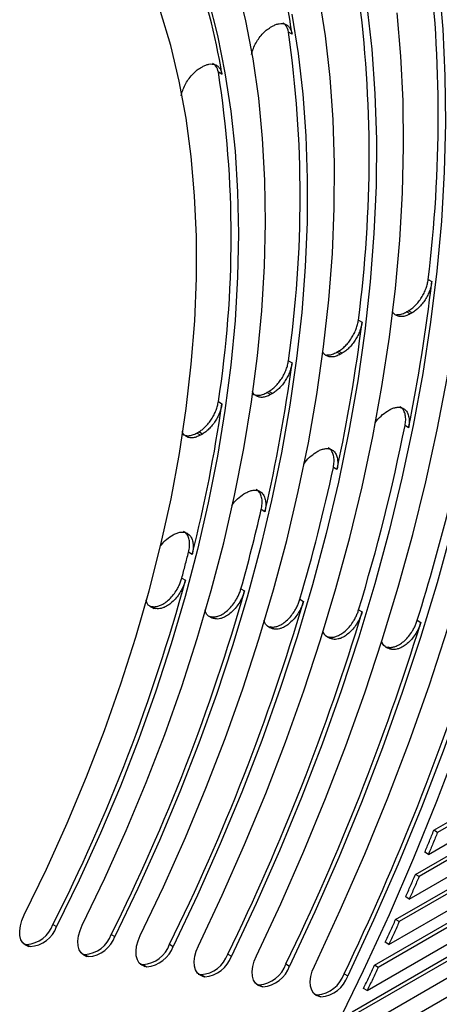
# Model space of a CAD drawing. Header units: millimetres. Extents: x 8 to 341, y 8 to 262.
# Tile 14 of 16: x 294 to 310, y 167 to 205. Entities that reach past the tile are written whole.
import ezdxf

# ---------------------------------------------------------------- set-up
doc = ezdxf.new("R2010")
doc.units = ezdxf.units.MM
doc.header["$LTSCALE"] = 1.25

msp = doc.modelspace()

# ---------------------------------------------------------------- linework, layer by layer
for p, q in [((303.87, 204.776), (303.942, 204.817)), ((304.709, 204.508), (304.568, 204.59)), ((301.143, 203.201), (301.215, 203.243)), ((301.98, 202.946), (301.839, 203.028)), ((310.007, 194.964), (310.148, 194.883)), ((309.165, 193.706), (309.237, 193.748)), ((309.307, 193.625), (309.165, 193.706)), ((309.378, 193.666), (309.237, 193.748)), ((309.378, 193.666), (309.307, 193.625)), ((307.29, 193.386), (307.431, 193.305)), ((306.449, 192.138), (306.521, 192.18)), ((306.591, 192.057), (306.449, 192.138)), ((306.662, 192.098), (306.521, 192.18)), ((306.662, 192.098), (306.591, 192.057)), ((304.568, 191.804), (304.709, 191.722)), ((303.728, 190.568), (303.8, 190.609)), ((303.87, 190.486), (303.728, 190.568)), ((303.942, 190.527), (303.8, 190.609)), ((303.942, 190.527), (303.87, 190.486)), ((301.839, 190.216), (301.98, 190.134)), ((308.421, 189.847), (308.495, 189.89)), ((309.247, 189.198), (309.105, 189.279)), ((301.002, 188.993), (301.073, 189.035)), ((301.143, 188.912), (301.002, 188.993)), ((301.215, 188.953), (301.073, 189.035)), ((301.215, 188.953), (301.143, 188.912)), ((305.636, 188.239), (305.709, 188.282)), ((306.457, 187.57), (306.316, 187.652)), ((302.833, 186.621), (302.907, 186.664)), ((303.65, 185.929), (303.508, 186.011)), ((300.008, 184.99), (300.082, 185.033)), ((300.819, 184.272), (300.677, 184.353)), ((300.417, 183.352), (300.558, 183.27)), ((302.718, 182.936), (302.86, 182.854)), ((305.012, 182.523), (305.153, 182.442)), ((310.229, 173.54), (326.023, 182.657)), ((326.165, 182.576), (310.37, 173.458)), ((299.203, 182.253), (299.263, 182.243)), ((299.203, 182.253), (299.344, 182.171)), ((299.263, 182.243), (299.405, 182.161)), ((299.405, 182.161), (299.344, 182.171)), ((307.3, 182.114), (307.441, 182.033)), ((301.509, 181.855), (301.57, 181.844)), ((301.65, 181.773), (301.509, 181.855)), ((301.711, 181.763), (301.57, 181.844)), ((301.711, 181.763), (301.65, 181.773)), ((309.583, 181.708), (309.724, 181.626)), ((310.016, 172.6), (326.165, 181.922)), ((303.807, 181.458), (303.868, 181.448)), ((303.949, 181.377), (303.807, 181.458)), ((304.009, 181.366), (303.868, 181.448)), ((304.009, 181.366), (303.949, 181.377)), ((309.509, 171.817), (326.023, 181.351)), ((326.165, 181.269), (309.65, 171.736)), ((306.099, 181.063), (306.16, 181.052)), ((306.241, 180.981), (306.099, 181.063)), ((306.301, 180.971), (306.16, 181.052)), ((306.301, 180.971), (306.241, 180.981)), ((308.386, 180.668), (308.446, 180.657)), ((308.528, 180.586), (308.386, 180.668)), ((308.588, 180.576), (308.446, 180.657)), ((308.588, 180.576), (308.528, 180.586)), ((309.272, 170.864), (326.165, 180.616)), ((308.74, 170.067), (323.038, 178.321)), ((323.179, 178.239), (308.882, 169.986)), ((308.479, 169.1), (322.199, 177.02)), ((307.921, 168.288), (321.078, 175.883)), ((321.22, 175.802), (308.063, 168.206)), ((307.633, 167.305), (320.24, 174.583)), ((310.37, 173.458), (310.229, 173.54)), ((307.048, 166.477), (319.119, 173.445)), ((319.26, 173.364), (307.189, 166.395)), ((310.016, 172.6), (309.875, 172.682)), ((306.73, 165.477), (318.28, 172.145)), ((309.65, 171.736), (309.509, 171.817)), ((305.449, 164.003), (318.047, 171.276)), ((309.272, 170.864), (309.131, 170.946)), ((308.882, 169.986), (308.74, 170.067)), ((295.401, 169.871), (295.542, 169.79)), ((297.671, 169.489), (297.812, 169.407)), ((294.264, 169.118), (294.315, 169.106)), ((294.315, 169.106), (294.375, 169.095)), ((294.315, 169.106), (294.457, 169.024)), ((294.375, 169.095), (294.517, 169.014)), ((294.517, 169.014), (294.457, 169.024)), ((299.939, 169.106), (300.08, 169.024)), ((308.479, 169.1), (308.337, 169.181)), ((296.531, 168.727), (296.582, 168.714)), ((296.582, 168.714), (296.641, 168.704)), ((296.582, 168.714), (296.723, 168.633)), ((296.641, 168.704), (296.783, 168.623)), ((296.783, 168.623), (296.723, 168.633)), ((302.205, 168.722), (302.346, 168.64)), ((298.795, 168.336), (298.846, 168.324)), ((298.846, 168.324), (298.906, 168.313)), ((298.846, 168.324), (298.987, 168.242)), ((298.906, 168.313), (299.047, 168.232)), ((299.047, 168.232), (298.987, 168.242)), ((304.469, 168.337), (304.611, 168.255)), ((308.063, 168.206), (307.921, 168.288)), ((301.058, 167.945), (301.109, 167.933)), ((301.109, 167.933), (301.168, 167.923)), ((301.109, 167.933), (301.25, 167.851)), ((301.168, 167.923), (301.31, 167.841)), ((301.31, 167.841), (301.25, 167.851)), ((306.732, 167.951), (306.874, 167.87)), ((303.319, 167.555), (303.37, 167.543)), ((303.37, 167.543), (303.43, 167.532)), ((303.37, 167.543), (303.512, 167.461)), ((303.43, 167.532), (303.571, 167.451)), ((303.571, 167.451), (303.512, 167.461)), ((307.633, 167.305), (307.491, 167.386)), ((305.58, 167.165), (305.631, 167.152)), ((305.631, 167.152), (305.69, 167.142)), ((305.631, 167.152), (305.772, 167.071)), ((305.69, 167.142), (305.832, 167.06)), ((305.832, 167.06), (305.772, 167.071))]:
    msp.add_line(p, q)
at = {"flags": 128}
for points in [[(310.419, 206.461), (310.571, 204.698), (310.657, 202.891), (310.678, 201.043), (310.632, 199.158), (310.521, 197.239), (310.344, 195.289), (310.101, 193.31), (309.794, 191.308), (309.422, 189.284), (308.986, 187.242), (308.487, 185.187), (307.926, 183.12), (307.304, 181.046), (306.621, 178.967), (305.879, 176.889), (305.079, 174.813), (304.223, 172.744), (303.311, 170.685), (302.346, 168.64)], [(305.325, 163.768), (306.433, 165.917), (307.491, 168.085), (308.497, 170.268), (309.45, 172.463), (310.348, 174.667), (311.19, 176.877), (311.975, 179.089), (312.702, 181.301), (313.37, 183.509), (313.977, 185.711), (314.524, 187.902), (315.008, 190.08), (315.43, 192.242), (315.788, 194.384), (316.083, 196.504), (316.314, 198.598), (316.48, 200.664), (316.582, 202.698), (316.619, 204.698), (316.59, 206.66)], [(305.578, 168.257), (306.586, 170.427), (307.539, 172.609), (308.436, 174.801), (309.274, 176.999), (310.052, 179.2), (310.771, 181.4), (311.427, 183.596), (312.021, 185.784), (312.551, 187.961), (313.016, 190.123), (313.416, 192.268), (313.75, 194.391), (314.018, 196.49), (314.219, 198.561), (314.352, 200.601), (314.419, 202.606), (314.418, 204.574), (314.349, 206.501)], [(296.541, 169.844), (297.424, 171.68), (298.254, 173.531), (299.03, 175.392), (299.751, 177.259), (300.414, 179.129), (301.02, 180.999), (301.565, 182.864), (302.05, 184.72), (302.473, 186.565), (302.834, 188.394), (303.131, 190.203), (303.365, 191.989), (303.534, 193.748), (303.639, 195.477), (303.678, 197.173), (303.653, 198.831), (303.563, 200.449), (303.408, 202.023), (303.188, 203.55), (302.905, 205.027), (302.558, 206.451)], [(303.32, 168.652), (304.27, 170.681), (305.168, 172.721), (306.014, 174.772), (306.806, 176.828), (307.542, 178.887), (308.222, 180.946), (308.844, 183.001), (309.408, 185.05), (309.912, 187.089), (310.357, 189.114), (310.74, 191.124), (311.062, 193.114), (311.322, 195.081), (311.52, 197.023), (311.655, 198.937), (311.727, 200.819), (311.736, 202.666), (311.682, 204.476), (311.565, 206.245)], [(316.026, 206.292), (316.053, 204.338), (316.015, 202.345), (315.912, 200.318), (315.744, 198.26), (315.511, 196.173), (315.214, 194.061), (314.852, 191.926), (314.428, 189.772), (313.94, 187.602), (313.391, 185.419), (312.78, 183.226), (312.109, 181.026), (311.378, 178.823), (310.589, 176.62), (309.743, 174.42), (308.841, 172.226), (307.884, 170.042), (306.874, 167.87)], [(301.45, 205.846), (301.805, 204.452), (302.097, 203.005), (302.325, 201.507), (302.488, 199.961), (302.585, 198.37), (302.618, 196.739), (302.585, 195.069), (302.487, 193.366), (302.323, 191.632), (302.095, 189.87), (301.803, 188.086), (301.447, 186.281), (301.028, 184.461), (300.547, 182.629), (300.005, 180.789), (299.403, 178.944), (298.742, 177.099), (298.024, 175.257), (297.25, 173.422), (296.422, 171.599), (295.542, 169.79)], [(298.801, 169.446), (299.705, 171.344), (300.557, 173.256), (301.356, 175.179), (302.099, 177.107), (302.787, 179.039), (303.417, 180.969), (303.989, 182.896), (304.501, 184.815), (304.952, 186.723), (305.342, 188.616), (305.67, 190.491), (305.936, 192.345), (306.138, 194.174), (306.276, 195.974), (306.351, 197.743), (306.362, 199.477), (306.309, 201.173), (306.192, 202.828), (306.011, 204.439), (305.768, 206.003)], [(294.279, 170.244), (295.143, 172.021), (295.954, 173.813), (296.709, 175.615), (297.407, 177.425), (298.047, 179.237), (298.627, 181.049), (299.146, 182.855), (299.603, 184.652), (299.996, 186.435), (300.324, 188.201), (300.588, 189.946), (300.786, 191.665), (300.918, 193.356), (300.984, 195.013), (300.983, 196.634), (300.915, 198.214), (300.782, 199.751), (300.582, 201.24), (300.316, 202.679), (299.986, 204.064), (299.591, 205.392)], [(307.625, 205.605), (307.813, 203.92), (307.934, 202.19), (307.989, 200.416), (307.976, 198.603), (307.897, 196.754), (307.752, 194.872), (307.54, 192.96), (307.262, 191.023), (306.918, 189.063), (306.51, 187.084), (306.038, 185.089), (305.503, 183.083), (304.905, 181.069), (304.246, 179.051), (303.527, 177.032), (302.75, 175.017), (301.915, 173.007), (301.025, 171.009), (300.08, 169.024)], [(301.061, 169.048), (301.987, 171.011), (302.862, 172.987), (303.684, 174.973), (304.451, 176.964), (305.163, 178.959), (305.818, 180.953), (306.416, 182.944), (306.954, 184.927), (307.432, 186.9), (307.85, 188.859), (308.206, 190.801), (308.501, 192.722), (308.733, 194.62), (308.902, 196.492), (309.009, 198.333), (309.052, 200.142), (309.031, 201.914), (308.947, 203.647), (308.801, 205.339)], [(313.307, 205.49), (313.362, 203.608), (313.352, 201.688), (313.276, 199.732), (313.136, 197.743), (312.93, 195.724), (312.659, 193.679), (312.324, 191.611), (311.925, 189.522), (311.463, 187.417), (310.938, 185.298), (310.352, 183.168), (309.705, 181.032), (308.998, 178.892), (308.233, 176.752), (307.41, 174.615), (306.531, 172.484), (305.598, 170.363), (304.611, 168.255)], [(304.704, 205.291), (304.948, 203.758), (305.129, 202.179), (305.247, 200.556), (305.301, 198.892), (305.292, 197.19), (305.219, 195.454), (305.082, 193.686), (304.883, 191.89), (304.621, 190.07), (304.296, 188.228), (303.91, 186.368), (303.462, 184.494), (302.955, 182.609), (302.388, 180.716), (301.763, 178.82), (301.082, 176.924), (300.344, 175.031), (299.553, 173.145), (298.708, 171.269), (297.812, 169.407)], [(294.457, 169.024), (294.33, 169.07), (294.228, 169.157), (294.154, 169.282), (294.112, 169.44), (294.104, 169.624), (294.13, 169.825), (294.189, 170.035), (294.279, 170.244)], [(296.723, 168.633), (296.597, 168.678), (296.495, 168.765), (296.421, 168.889), (296.379, 169.045), (296.37, 169.227), (296.395, 169.427), (296.453, 169.636), (296.541, 169.844)], [(298.987, 168.242), (298.862, 168.287), (298.76, 168.373), (298.686, 168.496), (298.644, 168.651), (298.634, 168.832), (298.658, 169.031), (298.715, 169.238), (298.801, 169.446)], [(301.25, 167.851), (301.125, 167.896), (301.023, 167.981), (300.95, 168.104), (300.907, 168.258), (300.897, 168.438), (300.92, 168.635), (300.976, 168.842), (301.061, 169.048)], [(303.512, 167.461), (303.387, 167.505), (303.286, 167.59), (303.212, 167.712), (303.169, 167.865), (303.158, 168.044), (303.181, 168.241), (303.235, 168.446), (303.32, 168.652)], [(305.772, 167.071), (305.648, 167.115), (305.547, 167.199), (305.473, 167.32), (305.43, 167.473), (305.419, 167.651), (305.441, 167.847), (305.495, 168.052), (305.578, 168.257)]]:
    msp.add_lwpolyline(points, dxfattribs=at)
for centre, radius, start, end in [((274.101, 199.822), 30.965, 8.7049, 17.3932), ((258.1, 201.337), 52.297, 353.0008, 6.9992), ((274.86, 198.389), 27.5, 9.5375, 19.2751), ((259.006, 199.768), 48.704, 352.4704, 7.5296), ((259.914, 198.197), 45.109, 351.8524, 8.1476), ((260.824, 196.622), 41.512, 351.1229, 8.8771), ((242.27, 202.732), 68.33, 348.57592, 353.40397), ((243.153, 201.27), 64.77, 347.78859, 352.9358), ((244.041, 199.822), 61.207, 346.88106, 352.39569), ((230.161, 206.451), 83.187, 342.69618, 349.22308), ((244.936, 198.389), 57.638, 345.82225, 351.76554), ((232.563, 204.759), 78.092, 343.14376, 348.56697), ((234.968, 203.062), 72.993, 343.65718, 347.81171), ((237.378, 201.361), 67.889, 344.25232, 346.93244), ((232.114, 201.926), 70.941, 333.13789, 344.7537), ((228.519, 204.025), 77.296, 333.46117, 344.10357), ((224.932, 206.121), 83.643, 333.73415, 343.55487), ((221.352, 208.213), 89.982, 333.96778, 343.0854), ((217.776, 210.302), 96.316, 334.17003, 342.67906), ((214.204, 212.389), 102.646, 334.34687, 342.32385), ((294.29, 170.273), 1.181, 274.1363, 340.1049), ((294.431, 170.192), 1.181, 274.1363, 340.1049), ((296.554, 169.887), 1.186, 274.228, 340.3991), ((296.695, 169.805), 1.186, 274.228, 340.3991), ((298.816, 169.5), 1.19, 274.3052, 340.6484), ((298.958, 169.418), 1.19, 274.3052, 340.6484), ((301.077, 169.113), 1.194, 274.3713, 340.8624), ((301.219, 169.031), 1.194, 274.3713, 340.8624), ((303.337, 168.725), 1.197, 274.4285, 341.0481), ((303.479, 168.644), 1.197, 274.4285, 341.0481), ((305.597, 168.338), 1.199, 274.4784, 341.2107), ((305.738, 168.256), 1.199, 274.4784, 341.2107)]:
    msp.add_arc(centre, radius, start, end)
for points, knots in [([(303.942, 204.817), (303.964, 204.829), (304.008, 204.853), (304.073, 204.881), (304.138, 204.902), (304.225, 204.922), (304.332, 204.927), (304.447, 204.899), (304.547, 204.84), (304.624, 204.752), (304.681, 204.642), (304.7, 204.553), (304.709, 204.508)], [0, 0, 0, 0, 0.060711, 0.121021, 0.181372, 0.242206, 0.370989, 0.500107, 0.628891, 0.758009, 0.878923, 1, 1, 1, 1]), ([(304.568, 204.59), (304.545, 204.681), (304.505, 204.842), (304.393, 204.912), (304.343, 204.943)], [0, 0, 0, 0, 0.565512, 1, 1, 1, 1]), ([(303.131, 203.721), (303.146, 203.78), (303.18, 203.912), (303.273, 204.118), (303.395, 204.324), (303.54, 204.508), (303.701, 204.666), (303.814, 204.739), (303.87, 204.776)], [0, 0, 0, 0, 0.142332, 0.313866, 0.485399, 0.656933, 0.828466, 1, 1, 1, 1]), ([(300.395, 202.113), (300.412, 202.181), (300.447, 202.321), (300.542, 202.536), (300.664, 202.745), (300.811, 202.931), (300.973, 203.091), (301.086, 203.164), (301.143, 203.201)], [0, 0, 0, 0, 0.157568, 0.326054, 0.494541, 0.663027, 0.831514, 1, 1, 1, 1]), ([(301.215, 203.243), (301.237, 203.255), (301.28, 203.279), (301.345, 203.307), (301.41, 203.328), (301.496, 203.347), (301.601, 203.353), (301.716, 203.327), (301.816, 203.27), (301.893, 203.184), (301.951, 203.077), (301.97, 202.99), (301.98, 202.946)], [0, 0, 0, 0, 0.0607475, 0.1211025, 0.1814993, 0.2423713, 0.3710687, 0.5001052, 0.6288027, 0.7578393, 0.8788364, 1, 1, 1, 1]), ([(301.839, 203.028), (301.816, 203.117), (301.775, 203.272), (301.664, 203.339), (301.616, 203.368)], [0, 0, 0, 0, 0.573111, 1, 1, 1, 1]), ([(309.237, 193.748), (309.259, 193.761), (309.304, 193.788), (309.371, 193.837), (309.436, 193.892), (309.525, 193.975), (309.633, 194.095), (309.749, 194.26), (309.85, 194.438), (309.926, 194.618), (309.981, 194.797), (309.998, 194.908), (310.007, 194.964)], [0, 0, 0, 0, 0.060648, 0.120883, 0.181162, 0.24194, 0.370855, 0.50011, 0.629025, 0.758281, 0.879054, 1, 1, 1, 1]), ([(310.148, 194.883), (310.145, 194.855), (310.137, 194.8), (310.119, 194.714), (310.096, 194.628), (310.056, 194.509), (309.991, 194.356), (309.891, 194.178), (309.774, 194.013), (309.646, 193.871), (309.513, 193.751), (309.423, 193.694), (309.378, 193.666)], [0, 0, 0, 0, 0.060648, 0.120883, 0.181162, 0.24194, 0.370855, 0.50011, 0.629025, 0.758281, 0.879054, 1, 1, 1, 1]), ([(309.307, 193.625), (309.251, 193.597), (309.14, 193.541), (308.982, 193.512), (308.837, 193.527), (308.716, 193.59), (308.639, 193.661), (308.613, 193.722), (308.608, 193.734)], [0, 0, 0, 0, 0.190072, 0.380144, 0.570216, 0.760287, 0.950359, 1, 1, 1, 1]), ([(308.771, 193.609), (308.794, 193.605), (308.865, 193.594), (308.999, 193.624), (309.11, 193.679), (309.165, 193.706)], [0, 0, 0, 0, 0.2, 0.6, 1, 1, 1, 1]), ([(306.521, 192.18), (306.543, 192.193), (306.588, 192.22), (306.654, 192.269), (306.719, 192.323), (306.807, 192.405), (306.914, 192.524), (307.03, 192.687), (307.13, 192.863), (307.207, 193.042), (307.263, 193.22), (307.281, 193.331), (307.29, 193.386)], [0, 0, 0, 0, 0.0606798, 0.1209507, 0.1812623, 0.2420633, 0.3709209, 0.500109, 0.6289667, 0.7581548, 0.8789964, 1, 1, 1, 1]), ([(307.431, 193.305), (307.427, 193.277), (307.419, 193.222), (307.401, 193.137), (307.377, 193.051), (307.337, 192.933), (307.272, 192.781), (307.172, 192.606), (307.055, 192.442), (306.928, 192.301), (306.796, 192.183), (306.707, 192.126), (306.662, 192.098)], [0, 0, 0, 0, 0.0606798, 0.1209507, 0.1812623, 0.2420633, 0.3709209, 0.500109, 0.6289667, 0.7581548, 0.8789964, 1, 1, 1, 1]), ([(306.591, 192.057), (306.535, 192.029), (306.423, 191.972), (306.263, 191.944), (306.119, 191.96), (305.995, 192.02), (305.936, 192.095), (305.907, 192.132)], [0, 0, 0, 0, 0.200568, 0.401135, 0.601703, 0.802271, 1, 1, 1, 1]), ([(306.053, 192.041), (306.076, 192.037), (306.147, 192.026), (306.282, 192.055), (306.394, 192.111), (306.449, 192.138)], [0, 0, 0, 0, 0.2, 0.6, 1, 1, 1, 1]), ([(303.8, 190.609), (303.822, 190.622), (303.866, 190.649), (303.932, 190.697), (303.997, 190.751), (304.084, 190.832), (304.19, 190.949), (304.306, 191.111), (304.406, 191.285), (304.483, 191.462), (304.54, 191.638), (304.558, 191.748), (304.568, 191.804)], [0, 0, 0, 0, 0.060711, 0.121021, 0.181372, 0.242206, 0.370989, 0.500107, 0.628891, 0.758009, 0.878923, 1, 1, 1, 1]), ([(304.709, 191.722), (304.705, 191.695), (304.697, 191.64), (304.677, 191.556), (304.653, 191.47), (304.612, 191.353), (304.547, 191.203), (304.448, 191.029), (304.332, 190.868), (304.205, 190.729), (304.074, 190.611), (303.986, 190.555), (303.942, 190.527)], [0, 0, 0, 0, 0.060711, 0.121021, 0.181372, 0.242206, 0.370989, 0.500107, 0.628891, 0.758009, 0.878923, 1, 1, 1, 1]), ([(303.87, 190.486), (303.814, 190.458), (303.701, 190.401), (303.541, 190.373), (303.395, 190.389), (303.274, 190.455), (303.196, 190.531), (303.171, 190.594), (303.165, 190.607)], [0, 0, 0, 0, 0.189555, 0.379111, 0.568666, 0.758222, 0.947777, 1, 1, 1, 1]), ([(303.181, 190.519), (303.206, 190.504), (303.27, 190.466), (303.4, 190.456), (303.56, 190.482), (303.672, 190.539), (303.728, 190.568)], [0, 0, 0, 0, 0.1715665, 0.447711, 0.7238555, 1, 1, 1, 1]), ([(301.073, 189.035), (301.095, 189.048), (301.139, 189.075), (301.204, 189.122), (301.268, 189.175), (301.354, 189.255), (301.46, 189.371), (301.575, 189.53), (301.674, 189.701), (301.752, 189.877), (301.809, 190.051), (301.829, 190.161), (301.839, 190.216)], [0, 0, 0, 0, 0.060747, 0.121102, 0.181499, 0.242371, 0.371069, 0.500105, 0.628803, 0.757839, 0.878836, 1, 1, 1, 1]), ([(301.98, 190.134), (301.976, 190.107), (301.967, 190.052), (301.947, 189.969), (301.922, 189.884), (301.881, 189.768), (301.816, 189.62), (301.716, 189.448), (301.601, 189.289), (301.476, 189.152), (301.346, 189.036), (301.259, 188.981), (301.215, 188.953)], [0, 0, 0, 0, 0.060747, 0.121102, 0.181499, 0.242371, 0.371069, 0.500105, 0.628803, 0.757839, 0.878836, 1, 1, 1, 1]), ([(308.495, 189.89), (308.518, 189.903), (308.566, 189.929), (308.636, 189.958), (308.705, 189.979), (308.773, 189.992), (308.87, 189.999), (308.992, 189.98), (309.116, 189.903), (309.209, 189.781), (309.257, 189.633), (309.275, 189.485), (309.272, 189.346), (309.255, 189.247), (309.247, 189.198)], [0, 0, 0, 0, 0.050435, 0.100255, 0.149883, 0.199745, 0.250264, 0.375034, 0.500073, 0.624843, 0.749882, 0.833527, 0.916239, 1, 1, 1, 1]), ([(309.105, 189.279), (309.117, 189.353), (309.139, 189.5), (309.122, 189.697), (309.066, 189.86), (308.99, 189.972), (308.924, 190.007), (308.9, 190.02)], [0, 0, 0, 0, 0.219163, 0.438326, 0.657489, 0.876652, 1, 1, 1, 1]), ([(307.934, 189.363), (307.938, 189.371), (307.999, 189.484), (308.17, 189.67), (308.338, 189.788), (308.421, 189.847)], [0, 0, 0, 0, 0.036216, 0.518108, 1, 1, 1, 1]), ([(301.143, 188.912), (301.086, 188.883), (300.973, 188.826), (300.811, 188.799), (300.664, 188.816), (300.543, 188.884), (300.464, 188.963), (300.438, 189.03), (300.432, 189.047)], [0, 0, 0, 0, 0.1877229, 0.3754458, 0.5631688, 0.7508917, 0.9386146, 1, 1, 1, 1]), ([(300.455, 188.945), (300.478, 188.93), (300.541, 188.892), (300.67, 188.882), (300.831, 188.907), (300.945, 188.965), (301.002, 188.993)], [0, 0, 0, 0, 0.164555, 0.443037, 0.721518, 1, 1, 1, 1]), ([(305.159, 187.773), (305.161, 187.777), (305.221, 187.886), (305.388, 188.065), (305.553, 188.181), (305.636, 188.239)], [0, 0, 0, 0, 0.023311, 0.511655, 1, 1, 1, 1]), ([(305.709, 188.282), (305.733, 188.295), (305.781, 188.321), (305.852, 188.351), (305.922, 188.372), (305.99, 188.385), (306.089, 188.391), (306.211, 188.371), (306.335, 188.291), (306.427, 188.165), (306.474, 188.014), (306.49, 187.862), (306.485, 187.721), (306.467, 187.621), (306.457, 187.57)], [0, 0, 0, 0, 0.050446, 0.100263, 0.149882, 0.199741, 0.25027, 0.37504, 0.500075, 0.624844, 0.74988, 0.833533, 0.916232, 1, 1, 1, 1]), ([(306.316, 187.652), (306.328, 187.727), (306.353, 187.877), (306.339, 188.078), (306.285, 188.244), (306.209, 188.36), (306.14, 188.398), (306.114, 188.412)], [0, 0, 0, 0, 0.217409, 0.434817, 0.652226, 0.869635, 1, 1, 1, 1]), ([(302.355, 186.152), (302.36, 186.161), (302.423, 186.271), (302.589, 186.45), (302.751, 186.564), (302.833, 186.621)], [0, 0, 0, 0, 0.044286, 0.522143, 1, 1, 1, 1]), ([(302.907, 186.664), (302.931, 186.677), (302.98, 186.704), (303.052, 186.733), (303.122, 186.755), (303.191, 186.767), (303.291, 186.773), (303.414, 186.751), (303.538, 186.668), (303.63, 186.538), (303.675, 186.383), (303.688, 186.228), (303.681, 186.083), (303.66, 185.981), (303.65, 185.929)], [0, 0, 0, 0, 0.050459, 0.100272, 0.149882, 0.199736, 0.250277, 0.375046, 0.500077, 0.624846, 0.749877, 0.83354, 0.916223, 1, 1, 1, 1]), ([(303.508, 186.011), (303.522, 186.087), (303.55, 186.24), (303.539, 186.446), (303.487, 186.617), (303.41, 186.739), (303.339, 186.778), (303.312, 186.794)], [0, 0, 0, 0, 0.215439, 0.430878, 0.646317, 0.861756, 1, 1, 1, 1]), ([(300.082, 185.033), (300.107, 185.047), (300.156, 185.074), (300.229, 185.104), (300.301, 185.125), (300.371, 185.137), (300.471, 185.142), (300.596, 185.119), (300.72, 185.031), (300.811, 184.896), (300.853, 184.736), (300.863, 184.577), (300.853, 184.428), (300.83, 184.324), (300.819, 184.272)], [0, 0, 0, 0, 0.050475, 0.100283, 0.149881, 0.19973, 0.250285, 0.375053, 0.500079, 0.624847, 0.749873, 0.833549, 0.916212, 1, 1, 1, 1]), ([(300.677, 184.353), (300.693, 184.431), (300.725, 184.587), (300.717, 184.799), (300.668, 184.976), (300.591, 185.103), (300.517, 185.146), (300.487, 185.164)], [0, 0, 0, 0, 0.21321, 0.42642, 0.639631, 0.852841, 1, 1, 1, 1]), ([(299.578, 184.587), (299.64, 184.666), (299.772, 184.834), (299.926, 184.936), (300.008, 184.99)], [0, 0, 0, 0, 0.472078, 1, 1, 1, 1]), ([(299.263, 182.243), (299.283, 182.24), (299.323, 182.235), (299.386, 182.237), (299.451, 182.247), (299.519, 182.265), (299.622, 182.304), (299.763, 182.382), (299.934, 182.524), (300.094, 182.701), (300.218, 182.883), (300.308, 183.052), (300.372, 183.202), (300.402, 183.302), (300.417, 183.352)], [0, 0, 0, 0, 0.050417, 0.100242, 0.149884, 0.199752, 0.250255, 0.375025, 0.50007, 0.624841, 0.749887, 0.833516, 0.916251, 1, 1, 1, 1]), ([(300.558, 183.27), (300.55, 183.24), (300.533, 183.18), (300.5, 183.09), (300.462, 183.001), (300.419, 182.913), (300.347, 182.783), (300.236, 182.619), (300.076, 182.443), (299.905, 182.301), (299.748, 182.214), (299.615, 182.168), (299.505, 182.15), (299.438, 182.157), (299.405, 182.161)], [0, 0, 0, 0, 0.050417, 0.100242, 0.149884, 0.199752, 0.250255, 0.375025, 0.50007, 0.624841, 0.749887, 0.833516, 0.916251, 1, 1, 1, 1]), ([(301.57, 181.844), (301.589, 181.842), (301.629, 181.837), (301.691, 181.839), (301.756, 181.848), (301.822, 181.866), (301.924, 181.904), (302.064, 181.981), (302.234, 182.12), (302.393, 182.293), (302.516, 182.472), (302.607, 182.639), (302.672, 182.787), (302.703, 182.886), (302.718, 182.936)], [0, 0, 0, 0, 0.050407, 0.100235, 0.149884, 0.199756, 0.250249, 0.37502, 0.500069, 0.62484, 0.749889, 0.83351, 0.916258, 1, 1, 1, 1]), ([(302.86, 182.854), (302.851, 182.824), (302.833, 182.765), (302.799, 182.676), (302.761, 182.588), (302.718, 182.5), (302.645, 182.373), (302.534, 182.211), (302.376, 182.038), (302.205, 181.899), (302.051, 181.814), (301.919, 181.77), (301.81, 181.752), (301.744, 181.759), (301.711, 181.763)], [0, 0, 0, 0, 0.050407, 0.100235, 0.149884, 0.199756, 0.250249, 0.37502, 0.500069, 0.62484, 0.749889, 0.83351, 0.916258, 1, 1, 1, 1]), ([(299.344, 182.171), (299.277, 182.196), (299.143, 182.246), (299.038, 182.382), (299.025, 182.491), (299.023, 182.507)], [0, 0, 0, 0, 0.460028, 0.920056, 1, 1, 1, 1]), ([(303.868, 181.448), (303.887, 181.445), (303.926, 181.44), (303.988, 181.442), (304.052, 181.451), (304.118, 181.469), (304.219, 181.506), (304.357, 181.581), (304.526, 181.718), (304.684, 181.888), (304.807, 182.065), (304.899, 182.229), (304.965, 182.376), (304.996, 182.474), (305.012, 182.523)], [0, 0, 0, 0, 0.050398, 0.100229, 0.149884, 0.199759, 0.250245, 0.375016, 0.500068, 0.624839, 0.749891, 0.833505, 0.916264, 1, 1, 1, 1]), ([(305.153, 182.442), (305.144, 182.412), (305.126, 182.353), (305.092, 182.265), (305.053, 182.178), (305.009, 182.092), (304.937, 181.966), (304.826, 181.807), (304.668, 181.636), (304.499, 181.499), (304.346, 181.416), (304.215, 181.373), (304.108, 181.356), (304.042, 181.363), (304.009, 181.366)], [0, 0, 0, 0, 0.050398, 0.100229, 0.149884, 0.199759, 0.250245, 0.375016, 0.500068, 0.624839, 0.749891, 0.833505, 0.916264, 1, 1, 1, 1]), ([(301.65, 181.773), (301.583, 181.799), (301.447, 181.849), (301.342, 181.988), (301.329, 182.1), (301.328, 182.116)], [0, 0, 0, 0, 0.460645, 0.921289, 1, 1, 1, 1]), ([(306.16, 181.052), (306.179, 181.05), (306.218, 181.044), (306.279, 181.046), (306.342, 181.055), (306.408, 181.073), (306.508, 181.109), (306.645, 181.183), (306.813, 181.317), (306.97, 181.485), (307.093, 181.66), (307.185, 181.823), (307.251, 181.968), (307.284, 182.065), (307.3, 182.114)], [0, 0, 0, 0, 0.050391, 0.100224, 0.149884, 0.199762, 0.250241, 0.375012, 0.500067, 0.624838, 0.749892, 0.833501, 0.916268, 1, 1, 1, 1]), ([(307.441, 182.033), (307.432, 182.003), (307.413, 181.945), (307.379, 181.857), (307.339, 181.771), (307.295, 181.686), (307.223, 181.561), (307.112, 181.404), (306.955, 181.236), (306.787, 181.101), (306.635, 181.019), (306.505, 180.977), (306.399, 180.96), (306.334, 180.967), (306.301, 180.971)], [0, 0, 0, 0, 0.050391, 0.100224, 0.149884, 0.199762, 0.250241, 0.375012, 0.500067, 0.624838, 0.749892, 0.833501, 0.916268, 1, 1, 1, 1]), ([(303.949, 181.377), (303.88, 181.402), (303.743, 181.454), (303.639, 181.593), (303.627, 181.702), (303.626, 181.715)], [0, 0, 0, 0, 0.46882, 0.93764, 1, 1, 1, 1]), ([(308.446, 180.657), (308.466, 180.655), (308.504, 180.65), (308.565, 180.652), (308.628, 180.661), (308.693, 180.677), (308.792, 180.713), (308.929, 180.786), (309.095, 180.919), (309.252, 181.085), (309.375, 181.257), (309.467, 181.419), (309.534, 181.562), (309.566, 181.659), (309.583, 181.708)], [0, 0, 0, 0, 0.050385, 0.10022, 0.149885, 0.199764, 0.250238, 0.375009, 0.500066, 0.624837, 0.749894, 0.833498, 0.916273, 1, 1, 1, 1]), ([(309.724, 181.626), (309.715, 181.597), (309.696, 181.539), (309.661, 181.452), (309.621, 181.366), (309.577, 181.282), (309.504, 181.159), (309.393, 181.003), (309.237, 180.837), (309.07, 180.704), (308.919, 180.624), (308.791, 180.582), (308.685, 180.565), (308.62, 180.572), (308.588, 180.576)], [0, 0, 0, 0, 0.050385, 0.10022, 0.149885, 0.199764, 0.250238, 0.375009, 0.500066, 0.624837, 0.749894, 0.833498, 0.916273, 1, 1, 1, 1]), ([(306.241, 180.981), (306.172, 181.007), (306.034, 181.06), (305.93, 181.195), (305.919, 181.3), (305.918, 181.307)], [0, 0, 0, 0, 0.4827206, 0.9654411, 1, 1, 1, 1]), ([(308.528, 180.586), (308.458, 180.613), (308.32, 180.666), (308.217, 180.799), (308.206, 180.898), (308.206, 180.899)], [0, 0, 0, 0, 0.497135, 0.994271, 1, 1, 1, 1])]:
    msp.add_open_spline(points, degree=3, knots=knots)
for points in [[(300.417, 183.352), (300.462, 183.519), (300.551, 183.853), (300.635, 184.187), (300.677, 184.353)], [(309.875, 172.682), (309.934, 172.825), (310.053, 173.11), (310.171, 173.396), (310.229, 173.54)], [(310.37, 173.458), (310.312, 173.315), (310.195, 173.029), (310.076, 172.743), (310.016, 172.6)], [(309.131, 170.946), (309.194, 171.091), (309.321, 171.381), (309.446, 171.672), (309.509, 171.817)], [(309.65, 171.736), (309.588, 171.59), (309.463, 171.3), (309.336, 171.009), (309.272, 170.864)], [(308.337, 169.181), (308.405, 169.329), (308.54, 169.624), (308.674, 169.919), (308.74, 170.067)], [(308.882, 169.986), (308.815, 169.838), (308.682, 169.542), (308.546, 169.247), (308.479, 169.1)], [(307.491, 167.386), (307.564, 167.537), (307.708, 167.837), (307.85, 168.137), (307.921, 168.288)], [(308.063, 168.206), (307.992, 168.056), (307.849, 167.755), (307.705, 167.455), (307.633, 167.305)]]:
    msp.add_open_spline(points, degree=3)

doc.saveas('drawing.dxf')
